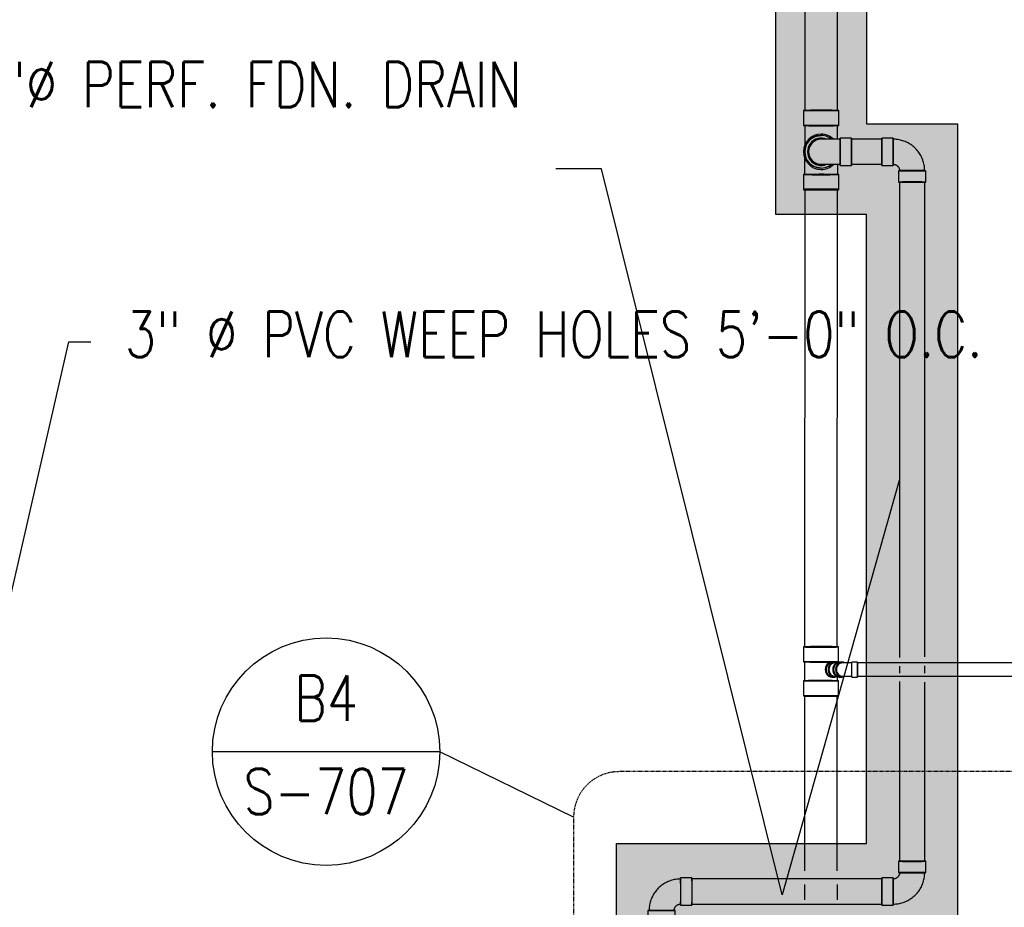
# Model space of a CAD drawing. Header units: inches. Extents: x -11997 to 19746, y -923 to 3129.
# Tile 4 of 25: x -835 to -576, y -599 to -365. Entities that reach past the tile are written whole.
import ezdxf
from ezdxf import colors
from ezdxf.entities.mleader import LeaderData, LeaderLine
from ezdxf.enums import TextEntityAlignment as Align
from ezdxf.math import Vec2, Vec3

# ---------------------------------------------------------------- set-up
doc = ezdxf.new("R2010")
doc.units = ezdxf.units.IN
doc.header["$MEASUREMENT"] = 0
doc.linetypes.add('Dash', pattern=[0.25, 0.125, -0.125])
doc.layers.add('A-WALL-PATT', color=9, linetype='Continuous', true_color=0x808080)
doc.layers.add('G-ANNO-REFR', color=2, linetype='Continuous', lineweight=35)
for name, color, linetype in [('P-PIPE', 3, 'Continuous'), ('S-ANNO-NOTE', 2, 'Continuous'), ('S-ANNO-SYMB', 2, 'Continuous'), ('S-ANNO-TEXT', 2, 'Continuous')]:
    doc.layers.add(name, color=color, linetype=linetype)
doc.styles.add('AEC_COMN_TITLE', font='romans.shx', dxfattribs={"width": 0.8, "height": 0.1875})
doc.styles.add('Annotative', font='romans.shx', dxfattribs={"width": 0.8, "height": 0.125})
doc.styles.add('ROMANS', font='romans.shx', dxfattribs={"width": 0.8})
pattern_1 = [(228.0127875, (-816.34173, -1536.20594), (-8, -9), [0.134536, -13.31908805]), (184.9697407, (-816.43173, -1536.305937), (12, 1), [0.230868, -22.85592476]), (132.510447, (-816.66173, -1536.32594), (10, -11), [0.162788, -16.1160326]), (267.273689, (-817.05173, -1536.575937), (1, 20), [0.210238, -20.81355804]), (292.8336542, (-817.06173, -1536.785937), (-5, 12), [0.206155, -20.40937313]), (357.273689, (-816.98173, -1536.975937), (-20, 1), [0.210238, -20.81355804]), (37.6942405, (-816.77173, -1536.985937), (-13, -10), [0.278029, -27.52484855]), (72.2553284, (-816.55173, -1536.815937), (7, 22), [0.262488, -25.9863215]), (121.4295656, (-816.47173, -1536.565937), (-8, 13), [0.21095, -20.8840731]), (175.2363583, (-816.58173, -1536.38594), (11, -1), [0.240832, -11.80076258]), (222.3974378, (-816.82173, -1536.365937), (-12, -11), [0.311448, -30.833375]), (138.814075, (-816.06173, -1536.58594), (-7, 6), [0.106301, -10.5238448]), (171.4692344, (-816.14173, -1536.515937), (13, -2), [0.202237, -20.0215114]), (225, (-816.3417, -1536.48594), (-1e-16, -1), [0.141421, -1.27279256]), (203.1985905, (-816.41173, -1536.36594), (5, 2), [0.076158, -7.5396151]), (291.8014095, (-816.48173, -1536.39594), (-1, 3), [0.107703, -5.2774618]), (30.9637565, (-816.44173, -1536.49594), (3, 2), [0.174929, -5.6560229]), (161.565051, (-816.29173, -1536.40594), (2, -1), [0.126491, -3.03578666]), (16.3895403, (-817.06173, -1536.395937), (10, 3), [0.1772, -17.54284515]), (70.346176, (-816.89173, -1536.34594), (-4, -11), [0.148661, -14.71740775]), (293.1985905, (-816.29173, -1536.20594), (-2, 5), [0.152315, -7.4634581]), (343.6104597, (-816.23173, -1536.345937), (-10, 3), [0.1772, -17.54284515]), (339.443955, (-817.06173, -1537.01594), (-5, 2), [0.17088, -8.37312375]), (294.7751406, (-816.90173, -1537.07594), (-5, 11), [0.143178, -14.17464306]), (66.8014095, (-816.28173, -1537.20594), (2, 5), [0.152315, -7.4634581]), (17.3540246, (-816.22173, -1537.065937), (-13, -4), [0.167631, -16.5954236]), (69.443955, (-816.77173, -1537.20594), (-2, -5), [0.08544, -8.45856375]), (101.309932, (-816.34173, -1537.20594), (-1, 4), [0.05099, -5.0480295]), (165.963757, (-816.35173, -1537.15594), (3, -1), [0.206155, -3.91695063]), (186.009006, (-816.55173, -1537.105937), (10, 1), [0.19105, -18.91392317]), (303.690068, (-816.44173, -1536.58594), (-1, 2), [0.144222, -3.46132928]), (353.1572266, (-816.36173, -1536.705937), (17, -2), [0.251794, -24.92756262]), (60.945396, (-816.11173, -1536.73594), (-4, -7), [0.102956, -10.19267414]), (90, (-816.0617, -1536.6459), (-1, 1), [0.06, -0.94]), (120.256437, (-816.57173, -1537.07594), (4, -7), [0.138924, -13.75352]), (48.0127875, (-816.64173, -1536.95594), (8, 9), [0.269072, -13.18455205]), (0, (-816.4617, -1536.7559), (1, 1), [0.26, -0.74]), (325.3048465, (-816.20173, -1536.75594), (10, -7), [0.158114, -15.6532743]), (254.054604, (-816.07173, -1536.84594), (-1, -4), [0.145602, -7.1345079]), (207.6459754, (-816.11173, -1536.985937), (-19, -10), [0.237065, -23.4694742]), (175.4260787, (-816.32173, -1537.095937), (-13, 1), [0.250799, -24.8290734])]

# ---------------------------------------------------------------- blocks, each defined once
blk = doc.blocks.new('Bend - PVC - Sch 40 - DWV_USACE - Standard-1141580-00_SP_Foundation Drainage Plan-TO FDN_DOC')
at = {"layer": 'P-PIPE'}
for p, q in [((196.42, 1131.78), (196.42, 1127.78)), ((205.73, 1127.78), (205.73, 1131.78))]:
    blk.add_line(p, q, dxfattribs=at)
at = {"layer": 'P-PIPE', "flags": 128}
for points in [[(196.76, 1137.78), (196.77, 1137.95), (196.78, 1138.13), (196.8, 1138.3), (196.82, 1138.47), (196.85, 1138.64), (196.89, 1138.81), (196.93, 1138.97), (196.98, 1139.14), (197.04, 1139.3), (197.11, 1139.46), (197.18, 1139.62), (197.25, 1139.77), (197.34, 1139.92), (197.42, 1140.07), (197.52, 1140.22), (197.62, 1140.36), (197.73, 1140.49), (197.84, 1140.62), (197.95, 1140.75), (198.07, 1140.87), (198.2, 1140.99), (198.33, 1141.1), (198.47, 1141.21), (198.61, 1141.31), (198.75, 1141.41), (198.9, 1141.5), (199.05, 1141.58), (199.2, 1141.66), (199.36, 1141.73), (199.52, 1141.8), (199.68, 1141.86), (199.84, 1141.91), (200.01, 1141.96), (200.18, 1142), (200.35, 1142.03), (200.52, 1142.06), (200.69, 1142.07), (200.86, 1142.09), (201.03, 1142.09), (201.08, 1142.09)], [(201.08, 1133.47), (200.9, 1133.47), (200.73, 1133.48), (200.56, 1133.5), (200.39, 1133.52), (200.22, 1133.55), (200.05, 1133.59), (199.88, 1133.64), (199.72, 1133.69), (199.56, 1133.74), (199.4, 1133.81), (199.24, 1133.88), (199.08, 1133.95), (198.93, 1134.04), (198.79, 1134.13), (198.64, 1134.22), (198.5, 1134.32), (198.36, 1134.43), (198.23, 1134.54), (198.11, 1134.65), (197.98, 1134.78), (197.87, 1134.9), (197.75, 1135.03), (197.65, 1135.17), (197.54, 1135.31), (197.45, 1135.45), (197.36, 1135.6), (197.27, 1135.75), (197.2, 1135.9), (197.12, 1136.06), (197.06, 1136.22), (197, 1136.38), (196.95, 1136.54), (196.9, 1136.71), (196.86, 1136.88), (196.83, 1137.05), (196.8, 1137.22), (196.78, 1137.39), (196.77, 1137.56), (196.77, 1137.73), (196.76, 1137.78)], [(196.76, 1131.78), (196.76, 1132.02), (196.76, 1132.27), (196.76, 1132.51), (196.76, 1132.75), (196.76, 1132.98), (196.76, 1133.22), (196.76, 1133.45), (196.76, 1133.68), (196.76, 1133.91), (196.76, 1134.14), (196.76, 1134.36), (196.76, 1134.57), (196.76, 1134.78), (196.76, 1134.99), (196.76, 1135.19), (196.76, 1135.39), (196.76, 1135.58), (196.76, 1135.76), (196.76, 1136.03)], [(205.39, 1134.47), (205.39, 1133.45), (205.39, 1133.22), (205.39, 1132.98), (205.39, 1132.75), (205.39, 1132.51), (205.39, 1132.27), (205.39, 1132.02), (205.39, 1131.78), (205.39, 1131.78)]]:
    blk.add_lwpolyline(points, dxfattribs=at)
at = {"layer": 'P-PIPE'}
for radius, start, end in [(4.66, 89.98, 269.98), (4.66, 89.98, 269.98), (4.31, 50.185, 309.815), (4.66, 45.359, 89.98), (4.66, 67.6903, 89.98), (4.66, 269.98, 314.641), (4.66, 269.98, 292.1312)]:
    blk.add_arc((201.08, 1137.78), radius, start, end, dxfattribs=at)
for centre, major_axis, start_param, end_param in [((201.08, 1131.78), (-4.66, 0), 4.712389, 7.853982), ((201.08, 1131.78), (-4.31, 0), 4.712389, 7.853982), ((201.08, 1131.78), (-4.66, 0), 1.570796, 4.712389), ((201.08, 1131.78), (-4.31, 0), 1.570796, 4.712389), ((201.07, 1127.78), (-4.66, 0), 4.712389, 7.853982), ((201.07, 1127.78), (-4.66, 0), 1.570796, 4.712389)]:
    blk.add_ellipse(centre, major_axis=major_axis, ratio=0.010271, start_param=start_param, end_param=end_param, dxfattribs=at)
blk = doc.blocks.new('Bend - PVC - Sch 40 - DWV_USACE - Standard-1140917-00_SP_Foundation Drainage Plan-TO FDN_DOC')
at = {"layer": 'P-PIPE'}
for p, q in [((158.99, 946.17), (155.99, 946.17)), ((155.99, 938.96), (158.99, 938.96)), ((147.39, 937.56), (147.39, 934.56)), ((154.6, 934.56), (154.6, 937.56))]:
    blk.add_line(p, q, dxfattribs=at)
at = {"layer": 'P-PIPE', "flags": 128}
for points in [[(155.99, 945.88), (155.66, 945.87), (155.33, 945.85), (155, 945.82), (154.67, 945.77), (154.34, 945.71), (154.02, 945.64), (153.69, 945.55), (153.38, 945.45), (153.06, 945.34), (152.75, 945.22), (152.45, 945.08), (152.15, 944.94), (151.86, 944.78), (151.58, 944.61), (151.3, 944.42), (151.03, 944.23), (150.76, 944.03), (150.51, 943.81)], [(150.11, 943.44), (149.88, 943.2), (149.66, 942.95), (149.45, 942.69), (149.25, 942.43), (149.06, 942.16), (148.88, 941.87), (148.72, 941.59), (148.56, 941.29), (148.42, 940.99), (148.29, 940.69), (148.17, 940.38), (148.06, 940.06), (147.97, 939.74), (147.89, 939.42), (147.82, 939.09), (147.77, 938.77), (147.73, 938.44), (147.7, 938.11), (147.68, 937.77), (147.68, 937.56)], [(150.49, 943.79), (150.26, 943.59), (150.11, 943.44)], [(154.3, 937.56), (154.31, 937.63), (154.31, 937.7), (154.32, 937.77), (154.33, 937.83), (154.34, 937.9), (154.35, 937.96), (154.37, 938.03), (154.39, 938.09), (154.41, 938.16), (154.44, 938.22), (154.46, 938.28), (154.49, 938.34), (154.53, 938.4), (154.56, 938.46), (154.6, 938.52), (154.64, 938.57), (154.68, 938.62), (154.72, 938.68), (154.77, 938.73), (154.8, 938.76)], [(154.8, 938.76), (154.85, 938.8), (154.9, 938.85), (154.95, 938.89), (155, 938.93), (155.06, 938.97), (155.12, 939.01), (155.17, 939.04), (155.22, 939.06)], [(155.23, 939.07), (155.3, 939.1), (155.36, 939.13), (155.42, 939.15), (155.48, 939.17), (155.55, 939.19), (155.61, 939.21), (155.68, 939.22), (155.75, 939.23), (155.81, 939.24), (155.88, 939.25), (155.95, 939.25), (155.99, 939.25)]]:
    blk.add_lwpolyline(points, dxfattribs=at)
at = {"layer": 'P-PIPE'}
for centre, major_axis, start_param, end_param in [((155.99, 942.56), (0, 3.6), 0.010416, 3.152008), ((155.99, 942.56), (0, 3.31), 0.010416, 3.152008), ((155.99, 942.56), (0, 3.6), 3.152008, 6.293601), ((155.99, 942.56), (0, 3.31), 3.152008, 6.293601), ((158.99, 942.56), (0, 3.6), 0.010416, 3.152008), ((158.99, 942.56), (0, 3.6), 3.152008, 6.293601), ((150.99, 937.56), (3.6, 0), 3.131177, 6.27277), ((150.99, 937.56), (3.6, 0), 6.27277, 9.414362), ((150.99, 937.56), (3.31, 0), 3.131177, 6.27277), ((150.99, 937.56), (3.31, 0), 6.27277, 9.414362), ((150.99, 934.56), (3.6, 0), 3.131177, 6.27277), ((150.99, 934.56), (3.6, 0), 6.27277, 9.414362)]:
    blk.add_ellipse(centre, major_axis=major_axis, ratio=0.010416, start_param=start_param, end_param=end_param, dxfattribs=at)
blk = doc.blocks.new('Bend - PVC - Sch 40 - DWV_USACE - Standard-V13-00_SP_Foundation Drainage Plan-TO FDN_DOC')
at = {"layer": 'P-PIPE'}
for p, q in [((220.47, 950.56), (220.47, 947.56)), ((227.68, 947.56), (227.68, 950.56)), ((219.08, 946.17), (216.08, 946.17)), ((216.08, 938.96), (219.08, 938.96))]:
    blk.add_line(p, q, dxfattribs=at)
at = {"layer": 'P-PIPE', "flags": 128}
for points in [[(220.27, 946.37), (220.22, 946.32), (220.17, 946.28), (220.12, 946.24), (220.07, 946.19), (220.01, 946.16), (219.95, 946.12), (219.89, 946.09), (219.83, 946.05), (219.77, 946.03), (219.71, 946), (219.65, 945.97), (219.58, 945.95), (219.52, 945.93), (219.45, 945.92), (219.39, 945.9), (219.32, 945.89), (219.26, 945.88), (219.19, 945.88), (219.12, 945.88), (219.08, 945.88)], [(220.76, 947.49), (220.76, 947.43), (220.75, 947.36), (220.74, 947.29), (220.73, 947.23), (220.72, 947.16), (220.7, 947.1), (220.68, 947.03), (220.66, 946.97), (220.63, 946.91), (220.6, 946.84), (220.57, 946.78), (220.54, 946.72), (220.51, 946.67), (220.47, 946.61), (220.43, 946.55), (220.39, 946.5), (220.35, 946.45), (220.3, 946.4), (220.27, 946.37)], [(224.96, 941.68), (225.19, 941.92), (225.41, 942.17), (225.62, 942.43), (225.82, 942.7), (226.01, 942.97), (226.18, 943.25), (226.35, 943.54), (226.51, 943.83), (226.65, 944.13), (226.78, 944.44), (226.9, 944.75), (227.01, 945.06), (227.1, 945.38), (227.18, 945.71), (227.25, 946.03), (227.3, 946.36), (227.34, 946.69), (227.37, 947.02), (227.39, 947.35), (227.39, 947.56)], [(219.08, 939.25), (219.41, 939.26), (219.74, 939.28), (220.07, 939.31), (220.4, 939.36), (220.73, 939.42), (221.05, 939.49), (221.37, 939.57), (221.69, 939.67), (222.01, 939.78), (222.31, 939.91), (222.62, 940.04), (222.92, 940.19), (223.21, 940.35), (223.49, 940.52), (223.77, 940.7), (224.04, 940.9), (224.3, 941.1), (224.56, 941.31), (224.8, 941.54), (224.96, 941.68)]]:
    blk.add_lwpolyline(points, dxfattribs=at)
at = {"layer": 'P-PIPE'}
for centre, major_axis, start_param, end_param in [((224.08, 950.56), (3.6, 0), 3.131177, 6.27277), ((224.08, 950.56), (3.6, 0), 6.27277, 9.414362), ((216.08, 942.56), (0, 3.6), 0.010416, 3.152008), ((216.08, 942.56), (0, 3.6), 3.152008, 6.293601), ((219.08, 942.56), (0, 3.6), 0.010416, 3.152008), ((219.08, 942.56), (0, 3.31), 0.010416, 3.152008), ((219.08, 942.56), (0, 3.6), 3.152008, 6.293601), ((219.08, 942.56), (0, 3.31), 3.152008, 6.293601), ((224.08, 947.56), (3.6, 0), 3.131177, 6.27277), ((224.08, 947.56), (3.6, 0), 6.27277, 9.414362), ((224.08, 947.56), (3.31, 0), 3.131177, 6.27277), ((224.08, 947.56), (3.31, 0), 6.27277, 9.414362)]:
    blk.add_ellipse(centre, major_axis=major_axis, ratio=0.010416, start_param=start_param, end_param=end_param, dxfattribs=at)
blk = doc.blocks.new('Bend - PVC - Sch 40 - DWV_USACE - Standard-1148482-00_SP_Foundation Drainage Plan-TO FDN_DOC')
at = {"layer": 'P-PIPE'}
for p, q in [((219.08, 1141.38), (216.08, 1141.38)), ((216.08, 1134.17), (219.08, 1134.17)), ((220.47, 1132.78), (220.47, 1129.78)), ((227.68, 1129.78), (227.68, 1132.78))]:
    blk.add_line(p, q, dxfattribs=at)
at = {"layer": 'P-PIPE', "flags": 128}
for points in [[(227.35, 1133.62), (227.31, 1133.95), (227.25, 1134.28), (227.19, 1134.61), (227.11, 1134.93), (227.01, 1135.25), (226.91, 1135.56), (226.79, 1135.87), (226.66, 1136.18), (226.52, 1136.48), (226.37, 1136.78), (226.2, 1137.06), (226.02, 1137.35), (225.84, 1137.62), (225.64, 1137.89), (225.43, 1138.14), (225.21, 1138.39), (224.98, 1138.63), (224.74, 1138.87), (224.49, 1139.09), (224.23, 1139.3), (223.97, 1139.5), (223.7, 1139.69), (223.42, 1139.87), (223.13, 1140.04), (222.84, 1140.19), (222.54, 1140.34), (222.23, 1140.47), (221.92, 1140.59), (221.61, 1140.7), (221.29, 1140.79), (220.97, 1140.87), (220.64, 1140.94), (220.31, 1141), (219.98, 1141.04), (219.65, 1141.07), (219.32, 1141.09), (219.08, 1141.09)], [(219.08, 1134.47), (219.14, 1134.47), (219.21, 1134.46), (219.28, 1134.45), (219.35, 1134.45), (219.41, 1134.43), (219.48, 1134.42), (219.54, 1134.4), (219.61, 1134.38), (219.67, 1134.36), (219.73, 1134.33), (219.8, 1134.31), (219.86, 1134.28), (219.92, 1134.24), (219.97, 1134.21), (220.03, 1134.17), (220.09, 1134.13), (220.14, 1134.09), (220.19, 1134.05), (220.24, 1134), (220.29, 1133.95), (220.33, 1133.91), (220.38, 1133.85), (220.42, 1133.8), (220.46, 1133.75), (220.5, 1133.69), (220.53, 1133.63), (220.57, 1133.57), (220.6, 1133.51), (220.62, 1133.45), (220.65, 1133.39), (220.67, 1133.33), (220.69, 1133.26), (220.71, 1133.2), (220.73, 1133.13), (220.74, 1133.07), (220.75, 1133), (220.76, 1132.95)], [(220.76, 1132.95), (220.76, 1132.88), (220.76, 1132.82), (220.76, 1132.78)], [(227.39, 1132.78), (227.38, 1133.11), (227.36, 1133.44), (227.35, 1133.62)]]:
    blk.add_lwpolyline(points, dxfattribs=at)
at = {"layer": 'P-PIPE'}
for centre, major_axis, ratio, start_param, end_param in [((216.08, 1137.78), (0, 3.6), 0.001061, 0, 3.131176), ((216.08, 1137.78), (0, 3.6), 0.001061, 3.141593, 6.272769), ((219.08, 1137.78), (0, 3.6), 0.001061, 0, 3.131176), ((219.08, 1137.78), (0, 3.31), 0.001061, 6.272769, 9.414362), ((219.08, 1137.78), (0, 3.6), 0.001061, 3.141593, 6.272769), ((219.08, 1137.78), (0, 3.31), 0.001061, 3.131176, 6.272769), ((224.08, 1132.78), (3.6, 0), 0.010416, 0.001061, 3.141593), ((224.08, 1132.78), (3.6, 0), 0.010416, 3.142653, 6.283185), ((224.08, 1132.78), (3.31, 0), 0.010416, 0.001061, 3.141593), ((224.08, 1132.78), (3.31, 0), 0.010416, 3.142653, 6.283185), ((224.08, 1129.78), (-3.6, 0), 0.010416, 3.142653, 6.283185), ((224.08, 1129.78), (-3.6, 0), 0.010416, 0.001061, 3.141593)]:
    blk.add_ellipse(centre, major_axis=major_axis, ratio=ratio, start_param=start_param, end_param=end_param, dxfattribs=at)
blk = doc.blocks.new('Bend - PVC - Sch 40 - DWV_USACE - Standard-1148485-00_SP_Foundation Drainage Plan-TO FDN_DOC')
at = {"layer": 'P-PIPE'}
for p, q in [((209.08, 1141.38), (206.08, 1141.38)), ((206.08, 1134.17), (209.08, 1134.17))]:
    blk.add_line(p, q, dxfattribs=at)
at = {"layer": 'P-PIPE', "flags": 128}
for points in [[(206.08, 1141.09), (205.88, 1141.09), (205.68, 1141.09), (205.48, 1141.09), (205.28, 1141.09), (205.08, 1141.09), (204.89, 1141.09), (204.69, 1141.09), (204.5, 1141.09), (204.31, 1141.09), (204.13, 1141.09), (203.95, 1141.09), (203.77, 1141.09), (203.59, 1141.09), (203.42, 1141.09), (203.25, 1141.09), (203.09, 1141.09), (202.93, 1141.09), (202.78, 1141.09), (202.63, 1141.09), (202.49, 1141.09), (202.35, 1141.09), (202.22, 1141.09), (202.1, 1141.09), (201.98, 1141.09), (201.87, 1141.09), (201.76, 1141.09), (201.67, 1141.09), (201.58, 1141.09), (201.49, 1141.09), (201.42, 1141.09), (201.35, 1141.09), (201.29, 1141.09), (201.23, 1141.09), (201.19, 1141.09), (201.15, 1141.09), (201.12, 1141.09), (201.1, 1141.09), (201.08, 1141.09), (201.08, 1141.09), (201.08, 1141.09)], [(201.08, 1134.47), (201.08, 1134.47), (201.09, 1134.47), (201.11, 1134.47), (201.14, 1134.47), (201.18, 1134.47), (201.22, 1134.47), (201.27, 1134.47), (201.33, 1134.47), (201.4, 1134.47), (201.47, 1134.47), (201.55, 1134.47), (201.64, 1134.47), (201.74, 1134.47), (201.84, 1134.47), (201.95, 1134.47), (202.07, 1134.47), (202.19, 1134.47), (202.32, 1134.47), (202.45, 1134.47), (202.6, 1134.47), (202.74, 1134.47), (202.89, 1134.47), (203.05, 1134.47), (203.21, 1134.47), (203.38, 1134.47), (203.55, 1134.47), (203.72, 1134.47), (203.9, 1134.47), (204.08, 1134.47), (204.27, 1134.47), (204.46, 1134.47), (204.65, 1134.47), (204.84, 1134.47), (205.04, 1134.47), (205.23, 1134.47), (205.43, 1134.47), (205.63, 1134.47), (205.83, 1134.47), (206.03, 1134.47), (206.08, 1134.47)]]:
    blk.add_lwpolyline(points, dxfattribs=at)
at = {"layer": 'P-PIPE'}
for radius, start, end in [(3.6, 90, 270), (3.6, 66.7789, 293.2211), (3.31, 90, 270)]:
    blk.add_arc((201.08, 1137.78), radius, start, end, dxfattribs=at)
for centre, major_axis, start_param, end_param in [((206.08, 1137.78), (0, 3.6), 4.712389, 7.853982), ((206.08, 1137.78), (0, 3.31), 4.712389, 7.853982), ((209.08, 1137.78), (0, 3.6), 4.712389, 7.853982), ((206.08, 1137.78), (0, 3.6), 1.570796, 4.712389), ((206.08, 1137.78), (0, 3.31), 1.570796, 4.712389), ((209.08, 1137.78), (0, 3.6), 1.570796, 4.712389)]:
    blk.add_ellipse(centre, major_axis=major_axis, ratio=0.001061, start_param=start_param, end_param=end_param, dxfattribs=at)
blk = doc.blocks.new('Bend - PVC - Sch 40 - DWV_USACE - Standard-1110594-00_SP_Foundation Drainage Plan-TO FDN_DOC')
at = {"layer": 'P-PIPE'}
for p, q in [((206.67, 1387.02), (205.92, 1387.02)), ((210.71, 1387.02), (209.21, 1387.02)), ((209.21, 1383.06), (209.21, 1387.02)), ((209.21, 1385.04), (209.21, 1385.04)), ((209.21, 1385.04), (209.21, 1385.04)), ((209.21, 1385.04), (209.21, 1385.04)), ((209.21, 1385.04), (209.21, 1385.04)), ((210.71, 1383.06), (210.71, 1387.02)), ((210.71, 1385.04), (210.71, 1385.04)), ((210.71, 1385.04), (210.71, 1385.04)), ((205.92, 1383.06), (206.67, 1383.06)), ((209.21, 1383.06), (210.71, 1383.06))]:
    blk.add_line(p, q, dxfattribs=at)
at = {"layer": 'P-PIPE', "flags": 128}
for points in [[(209.21, 1386.79), (209.09, 1386.79), (208.97, 1386.79), (208.86, 1386.79), (208.74, 1386.79), (208.63, 1386.79), (208.51, 1386.79), (208.4, 1386.79), (208.29, 1386.79), (208.18, 1386.79), (208.07, 1386.79), (207.96, 1386.79), (207.86, 1386.79), (207.75, 1386.79), (207.65, 1386.79), (207.56, 1386.79), (207.46, 1386.79), (207.37, 1386.79), (207.28, 1386.79), (207.19, 1386.79), (207.11, 1386.79), (207.03, 1386.79), (206.95, 1386.79), (206.88, 1386.79), (206.81, 1386.79), (206.75, 1386.79), (206.68, 1386.79), (206.67, 1386.79)], [(206.67, 1383.29), (206.73, 1383.29), (206.8, 1383.29), (206.87, 1383.29), (206.94, 1383.29), (207.02, 1383.29), (207.09, 1383.29), (207.18, 1383.29), (207.26, 1383.29), (207.35, 1383.29), (207.44, 1383.29), (207.54, 1383.29), (207.64, 1383.29), (207.74, 1383.29), (207.84, 1383.29), (207.94, 1383.29), (208.05, 1383.29), (208.16, 1383.29), (208.27, 1383.29), (208.38, 1383.29), (208.49, 1383.29), (208.6, 1383.29), (208.72, 1383.29), (208.84, 1383.29), (208.95, 1383.29), (209.07, 1383.29), (209.19, 1383.29), (209.21, 1383.29)]]:
    blk.add_lwpolyline(points, dxfattribs=at)
at = {"layer": 'P-PIPE'}
for centre, major_axis, start_param, end_param in [((205.92, 1385.04), (0, 1.98), 6.062597, 7.853982), ((205.92, 1385.04), (0, 1.98), 1.570796, 3.141593), ((206.67, 1385.04), (0, 1.98), 5.813092, 7.853982), ((206.67, 1385.04), (0, 1.98), 1.570796, 3.627428), ((206.67, 1385.04), (0, 1.75), 6.283185, 7.853982), ((206.67, 1385.04), (0, 1.75), 1.570796, 3.141593)]:
    blk.add_ellipse(centre, major_axis=major_axis, ratio=0.866025, start_param=start_param, end_param=end_param, dxfattribs=at)
blk = doc.blocks.new('Mechanical_Box_H_rvt-1-00_SP_Foundation Drainage Plan-TO FDN_DOC')
at = {"layer": 'P-PIPE'}
for p, q in [((188.76, 1186.23), (188.76, 1148.68)), ((197.39, 1148.68), (197.39, 1186.23)), ((188.44, 1148.68), (188.44, 1144.7)), ((197.71, 1144.7), (197.71, 1148.68)), ((209.08, 1141.09), (201.08, 1141.09)), ((201.08, 1134.47), (209.08, 1134.47)), ((188.76, 1127.88), (188.72, 1007.11)), ((197.34, 1007.11), (197.39, 1127.88)), ((213.76, 1129.78), (213.76, 1004.34)), ((220.39, 1004.5), (220.39, 1129.78)), ((188.4, 1007.15), (188.4, 1003.17)), ((197.66, 1003.17), (197.67, 1007.15)), ((188.69, 1003.17), (188.69, 998.18)), ((196.67, 1003.13), (195.89, 1003.14)), ((197.08, 1002.9), (196.65, 1002.9)), ((237.08, 1002.9), (202.66, 1002.9)), ((202.66, 1001.15), (202.66, 1002.9)), ((202.66, 1002.9), (202.66, 1001.15)), ((266.43, 1002.9), (237.08, 1002.9)), ((202.66, 999.4), (202.66, 1001.15)), ((202.66, 1001.15), (202.66, 999.4)), ((213.76, 1002.08), (213.76, 1000.18)), ((220.39, 1000.15), (220.39, 1002.13)), ((188.39, 998.18), (188.39, 994.2)), ((195.89, 999.18), (196.61, 999.17)), ((196.64, 999.4), (197.08, 999.4)), ((197.37, 998.19), (197.37, 999.26)), ((197.66, 994.2), (197.66, 998.17)), ((202.66, 999.4), (237.08, 999.4)), ((213.76, 997.99), (213.76, 950.56)), ((220.39, 950.56), (220.39, 997.86)), ((237.08, 999.4), (266.43, 999.4)), ((188.72, 994.16), (188.72, 948.02)), ((197.34, 948.02), (197.34, 994.16)), ((209.06, 945.88), (159.01, 945.88)), ((188.72, 944.43), (188.72, 940.36)), ((197.34, 944.43), (197.34, 940.36)), ((159.01, 939.25), (209.06, 939.25))]:
    blk.add_line(p, q, dxfattribs=at)
at = {"layer": 'P-PIPE', "flags": 128}
for points in [[(188.74, 1144.7), (188.74, 1144.42), (188.74, 1144.14), (188.74, 1143.86), (188.74, 1143.59), (188.74, 1143.31), (188.74, 1143.04), (188.74, 1142.77), (188.74, 1142.5), (188.74, 1142.24), (188.74, 1141.98), (188.74, 1141.73), (188.74, 1141.48), (188.74, 1141.24), (188.74, 1141), (188.74, 1140.76), (188.74, 1140.54), (188.74, 1140.32), (188.74, 1140.11), (188.74, 1139.9), (188.74, 1139.46)], [(197.42, 1141.09), (197.42, 1141.48), (197.42, 1141.73), (197.42, 1141.98), (197.42, 1142.24), (197.42, 1142.5), (197.42, 1142.77), (197.42, 1143.04), (197.42, 1143.31), (197.42, 1143.58), (197.42, 1143.86), (197.42, 1144.14), (197.42, 1144.42), (197.42, 1144.7), (197.42, 1144.7)]]:
    blk.add_lwpolyline(points, dxfattribs=at)
at = {"layer": 'P-PIPE'}
blk.add_arc((193.08, 1137.78), 3.6, 90, 270, dxfattribs=at)
blk.add_arc((193.08, 1137.78), 3.6, 90, 270, dxfattribs=at)
for centre, major_axis, ratio, start_param, end_param in [((193.08, 1148.68), (4.63, 0), 0.010399, 1.570796, 4.712389), ((193.08, 1148.68), (-4.31, 0), 0.010399, 4.712389, 6.283185), ((193.08, 1148.68), (4.31, 0), 0.010399, 3.141593, 4.712389), ((193.08, 1148.68), (-4.63, 0), 0.010399, 1.570796, 4.712389), ((193.08, 1148.68), (-4.31, 0), 0.010399, 3.141593, 4.712389), ((193.08, 1148.68), (4.31, 0), 0.010399, 4.712389, 6.283185), ((193.08, 1144.7), (-4.63, 0), 0.010399, 4.712389, 7.853982), ((193.08, 1144.7), (4.34, 0), 0.010399, 1.570796, 4.712389), ((193.08, 1144.7), (4.63, 0), 0.010399, 4.712389, 7.853982), ((193.08, 1144.7), (4.34, 0), 0.010399, 4.712389, 7.853982), ((201.08, 1137.78), (0, 3.31), 0.001061, 0, 1.570796), ((201.08, 1137.78), (0, 3.31), 0.001061, 4.712389, 6.283185), ((209.08, 1137.78), (0, 3.31), 0.001061, 0, 1.570796), ((209.08, 1137.78), (0, 3.31), 0.001061, 4.712389, 6.283185), ((201.08, 1137.78), (0, 3.31), 0.001061, 1.570796, 3.141593), ((201.08, 1137.78), (0, 3.31), 0.001061, 3.141593, 4.712389), ((209.08, 1137.78), (0, 3.31), 0.001061, 1.570796, 3.141593), ((209.08, 1137.78), (0, 3.31), 0.001061, 3.141593, 4.712389), ((193.07, 1127.88), (-4.31, 0), 0.010271, 4.712389, 6.283185), ((193.07, 1127.88), (-4.31, 0), 0.010271, 0, 1.570796), ((193.07, 1127.88), (-4.31, 0), 0.010271, 3.141593, 4.712389), ((193.07, 1127.88), (-4.31, 0), 0.010271, 1.570796, 3.141593), ((217.08, 1129.78), (3.31, 0), 0.010416, 1.570796, 3.141593), ((217.08, 1129.78), (3.31, 0), 0.010416, 3.141593, 4.712389), ((217.08, 1129.78), (3.31, 0), 0.010416, 0, 1.570796), ((217.08, 1129.78), (3.31, 0), 0.010416, 4.712389, 6.283185), ((193.03, 1007.15), (-4.63, 0), 0.010234, 5.497816, 6.283185), ((193.03, 1007.15), (-4.63, 0), 0.010234, 0.000028, 2.356223), ((193.03, 1007.11), (-4.31, 0), 0.010271, 4.712389, 6.283185), ((193.03, 1007.11), (-4.31, 0), 0.010271, 0, 1.570796), ((193.03, 1007.15), (-4.63, 0), 0.010234, 3.141621, 5.497816), ((193.03, 1007.11), (-4.31, 0), 0.010271, 3.141593, 4.712389), ((193.03, 1007.11), (-4.31, 0), 0.010271, 1.570796, 3.141593), ((193.03, 1007.15), (-4.63, 0), 0.010234, 2.356223, 3.141593), ((193.03, 1003.17), (-4.63, 0), 0.010234, 5.497816, 6.283185), ((193.03, 1003.17), (-4.63, 0), 0.010234, 0.000028, 2.356223), ((193.03, 1003.17), (-4.34, 0), 0.010234, 5.497816, 6.283185), ((193.03, 1003.17), (-4.34, 0), 0.010234, 0.000028, 2.356223), ((193.03, 1003.17), (-4.63, 0), 0.010234, 3.141621, 5.497816), ((193.03, 1003.17), (-4.34, 0), 0.010234, 3.141621, 5.497816), ((195.89, 1001.16), (0.04, 1.98), 0.865978, 0.02083, 3.162423), ((195.89, 1001.16), (0.03, 1.75), 0.865978, 0.034183, 3.107409), ((196.64, 1001.15), (0.04, 1.98), 0.865978, -0.350594, 3.52864), ((196.64, 1001.15), (0, 1.75), 0.866025, 0, 1.570796), ((193.03, 1003.17), (-4.34, 0), 0.010234, 2.356223, 3.141593), ((193.03, 1003.17), (-4.63, 0), 0.010234, 2.356223, 3.141593), ((197.88, 1001.15), (0, 1.75), 0.866025, 0, 1.570796), ((196.64, 1001.15), (0, 1.75), 0.866025, 1.570796, 3.141593), ((197.88, 1001.15), (0, 1.75), 0.866025, 1.570796, 3.107294), ((193.03, 998.18), (-4.63, 0), 0.010234, 5.497816, 6.283185), ((193.03, 998.18), (-4.63, 0), 0.010234, 0.000028, 2.356223), ((193.03, 998.18), (-4.34, 0), 0.010234, 5.497816, 6.283185), ((193.03, 998.18), (-4.34, 0), 0.010234, 0.000028, 2.356223), ((193.03, 998.18), (-4.63, 0), 0.010234, 3.141621, 5.497816), ((193.03, 998.18), (-4.34, 0), 0.010234, 3.141621, 5.497816), ((193.03, 998.18), (-4.34, 0), 0.010234, 2.356223, 3.141593), ((193.03, 998.18), (-4.63, 0), 0.010234, 2.356223, 3.141593), ((193.03, 994.2), (-4.63, 0), 0.010234, 5.497816, 6.283185), ((193.03, 994.2), (-4.63, 0), 0.010234, 0.000028, 2.356223), ((193.03, 994.16), (4.31, 0), 0.010416, 1.570796, 3.141593), ((193.03, 994.16), (4.31, 0), 0.010416, 3.141593, 4.712389), ((193.03, 994.2), (-4.63, 0), 0.010234, 3.141621, 5.497816), ((193.03, 994.16), (4.31, 0), 0.010416, 0, 1.570796), ((193.03, 994.16), (4.31, 0), 0.010416, 4.712389, 6.283185), ((193.03, 994.2), (-4.63, 0), 0.010234, 2.356223, 3.141593), ((217.08, 950.56), (3.31, 0), 0.010416, 1.570796, 3.141593), ((217.08, 950.56), (3.31, 0), 0.010416, 3.141593, 4.712389), ((217.08, 950.56), (3.31, 0), 0.010416, 0, 1.570796), ((217.08, 950.56), (3.31, 0), 0.010416, 4.712389, 6.283185), ((158.99, 942.56), (0, 3.31), 0.010416, 0, 1.570796), ((158.99, 942.56), (0, 3.31), 0.010416, 4.712389, 6.283185), ((209.08, 942.56), (0, 3.31), 0.010416, 0, 1.570796), ((209.08, 942.56), (0, 3.31), 0.010416, 4.712389, 6.283185), ((158.99, 942.56), (0, 3.31), 0.010416, 1.570796, 3.141593), ((158.99, 942.56), (0, 3.31), 0.010416, 3.141593, 4.712389), ((209.08, 942.56), (0, 3.31), 0.010416, 1.570796, 3.141593), ((209.08, 942.56), (0, 3.31), 0.010416, 3.141593, 4.712389)]:
    blk.add_ellipse(centre, major_axis=major_axis, ratio=ratio, start_param=start_param, end_param=end_param, dxfattribs=at)
at = {"layer": 'P-PIPE', "color": 3, "lineweight": 9}
for name, p in [('Bend - PVC - Sch 40 - DWV_USACE - Standard-1141580-00_SP_Foundation Drainage Plan-TO FDN_DOC', (-8, 0)), ('Bend - PVC - Sch 40 - DWV_USACE - Standard-1148485-00_SP_Foundation Drainage Plan-TO FDN_DOC', (-8, 0)), ('Bend - PVC - Sch 40 - DWV_USACE - Standard-1148482-00_SP_Foundation Drainage Plan-TO FDN_DOC', (-7, 0)), ('Bend - PVC - Sch 40 - DWV_USACE - Standard-1110594-00_SP_Foundation Drainage Plan-TO FDN_DOC', (-8.05, -383.89)), ('Bend - PVC - Sch 40 - DWV_USACE - Standard-V13-00_SP_Foundation Drainage Plan-TO FDN_DOC', (-7, 0)), ('Bend - PVC - Sch 40 - DWV_USACE - Standard-1140917-00_SP_Foundation Drainage Plan-TO FDN_DOC', (0, 0))]:
    blk.add_blockref(name, p, dxfattribs=at)
blk = doc.blocks.new('Detail Callout AEC')
at = {"color": 0, "linetype": 'ByBlock', "lineweight": -3, "transparency": 16777216}
blk.add_line((0.25, 0), (-0.25, 0), dxfattribs=at)
blk.add_line((0.25, 0), (-0.25, 0), dxfattribs=at)
blk.add_circle((0, 0), 0.25, dxfattribs=at)
blk.add_circle((0, 0), 0.25, dxfattribs=at)
at = {"color": 0, "linetype": 'ByBlock', "lineweight": -3, "transparency": 16777216, "style": 'AEC_COMN_TITLE'}
for tag, p in [('VIEWNUMBER', (0, 0.0508)), ('VIEWNUMBER', (0, 0.0508)), ('SHEETNUMBER', (0, -0.1263)), ('SHEETNUMBER', (0, -0.1263))]:
    blk.add_attdef(tag, text='', height=0.0938, dxfattribs=at).set_placement(p, align=Align.CENTER)

msp = doc.modelspace()

# ---------------------------------------------------------------- hatches: boundary and pattern name
at = {"layer": 'A-WALL-PATT', "lineweight": -3}
h = msp.add_hatch(dxfattribs=at)
h.set_pattern_fill('GRAVEL', color=8)
h.set_pattern_definition(pattern_1)
h.paths.add_polyline_path([(956.3516, -686), (654.0157, -686), (654.0157, -606), (588.0157, -606), (588.0157, -392.0482), (612.0157, -392.0482), (612.0157, 0), (-611.9843, 0), (-611.9843, -392.0482), (-587.9843, -392.0482), (-587.9843, -606), (-653.9843, -606), (-653.9843, -686), (-956.3516, -686), (-956.3516, -662), (-677.9843, -662), (-677.9843, -582), (-611.9843, -582), (-611.9843, -416), (-635.9843, -416), (-635.9843, 23.9518), (636.0157, 23.9518), (636.0157, -416.0482), (612.0157, -416.0482), (612.0157, -582), (678.0157, -582), (678.0157, -662), (956.3516, -662)])
at = {"layer": 'A-WALL-PATT', "lineweight": -3, "transparency": 33554559}
h = msp.add_hatch(dxfattribs=at)
h.set_pattern_fill('GRAVEL', color=8, style=0)
h.set_pattern_definition(pattern_1)
h.paths.add_polyline_path([(956.3516, -686), (654.0157, -686), (654.0157, -606), (588.0157, -606), (588.0157, -392.0482), (612.0157, -392.0482), (612.0157, 0), (-611.9843, 0), (-611.9843, -392.0482), (-587.9843, -392.0482), (-587.9843, -606), (-653.9843, -606), (-653.9843, -686), (-956.3516, -686), (-956.3516, -662), (-677.9843, -662), (-677.9843, -582), (-611.9843, -582), (-611.9843, -416), (-635.9843, -416), (-635.9843, 23.9518), (636.0157, 23.9518), (636.0157, -416.0482), (612.0157, -416.0482), (612.0157, -582), (678.0157, -582), (678.0157, -662), (956.3516, -662)])
h = msp.add_hatch(dxfattribs=at)
h.set_pattern_fill('AR-SAND', color=8, scale=4)
h.set_pattern_definition([(37.5, (-817.062, -1537.206), (-0.251973, 7.707295), [0, -6.08, 0, -6.8, 0, -6.5]), (7.5, (-817.062, -1537.206), (7.079107, 11.288584), [0, -3.28, 0, -5.48, 0, -2.1]), (327.5, (-821.982, -1537.206), (12.456567, 0.022636), [0, -2, 0, -7.2, 0, -9.4]), (317.5, (-821.982, -1537.206), (12.024506, 3.5107), [0, -1, 0, -4.72, 0, -5.4])])
h.paths.add_polyline_path([(956.3516, -686), (654.0157, -686), (654.0157, -606), (588.0157, -606), (588.0157, -392.0482), (612.0157, -392.0482), (612.0157, 0), (-611.9843, 0), (-611.9843, -392.0482), (-587.9843, -392.0482), (-587.9843, -606), (-653.9843, -606), (-653.9843, -686), (-956.3516, -686), (-956.3516, -662), (-677.9843, -662), (-677.9843, -582), (-611.9843, -582), (-611.9843, -416), (-635.9843, -416), (-635.9843, 23.9518), (636.0157, 23.9518), (636.0157, -416.0482), (612.0157, -416.0482), (612.0157, -582), (678.0157, -582), (678.0157, -662), (956.3516, -662)])

# ---------------------------------------------------------------- linework, layer by layer
at = {"layer": 'A-WALL-PATT', "color": 8, "lineweight": -3, "flags": 128}
msp.add_lwpolyline([(612.0157, 0), (-611.9843, 0), (-611.9843, -392.0482), (-587.9843, -392.0482), (-587.9843, -606), (-653.9843, -606), (-653.9843, -686), (-956.3516, -686), (-956.3516, -662), (-677.9843, -662), (-677.9843, -582), (-611.9843, -582), (-611.9843, -416), (-635.9843, -416), (-635.9843, 23.9518), (636.0157, 23.9518)], dxfattribs=at)
at = {"layer": 'S-ANNO-SYMB', "lineweight": -3}
msp.add_line((-689.2962, -575.003), (-724.5887, -557.7333), dxfattribs=at)
at = {"layer": 'S-ANNO-SYMB', "linetype": 'Dash', "lineweight": -3}
msp.add_lwpolyline([(-677.2962, -731.6187), (-569.1696, -731.6187, 0.41421356), (-557.1696, -719.6187), (-557.1696, -575.003, 0.41421356), (-569.1696, -563.003), (-677.2962, -563.003, 0.41421356), (-689.2962, -575.003), (-689.2962, -719.6187, 0.41421356)], format="xyb", close=True, dxfattribs=at)

# ---------------------------------------------------------------- block references
at = {"layer": 'G-ANNO-REFR', "lineweight": -3}
ref = msp.add_blockref('Detail Callout AEC', (-754.5886, -557.7333), dxfattribs=dict(at, xscale=119.9997600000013, yscale=119.9997600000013, zscale=119.9997600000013))
ref.add_attrib('VIEWNUMBER', 'B4', dxfattribs={"layer": 'S-ANNO-TEXT', "color": 1, "transparency": 16777216, "height": 12, "style": 'ROMANS', "width": 0.8}).set_placement((-754.5886, -553.2333), align=Align.BOTTOM_CENTER)
ref.add_attrib('SHEETNUMBER', 'S-707', dxfattribs={"layer": 'S-ANNO-TEXT', "color": 1, "transparency": 16777216, "height": 12, "style": 'ROMANS', "width": 0.8}).set_placement((-754.5886, -574.2433), align=Align.CENTER)
at = {"layer": 'P-PIPE', "color": 8, "lineweight": -3}
msp.add_blockref('Mechanical_Box_H_rvt-1-00_SP_Foundation Drainage Plan-TO FDN_DOC', (-817.0617, -1537.2059), dxfattribs=at)

# ---------------------------------------------------------------- leaders
at = {"layer": 'S-ANNO-NOTE', "lineweight": -3}
ml = msp.add_multileader_mtext('Standard', dxfattribs=at)
ml.set_content('6"%%C PERF. FDN. DRAIN', color=256, style='Annotative')
ml.set_leader_properties(color=1, linetype='ByLayer', lineweight=-1)
ml.build(insert=Vec2(0, 0))
ml.multileader.update_dxf_attribs({"text_right_attachment_type": 3, "dogleg_length": 0.125, "arrow_head_size": 12, "scale": 96})
ctx = ml.context
ctx.base_point, ctx.scale, ctx.char_height, ctx.arrow_head_size, ctx.landing_gap_size, ctx.plane_origin = Vec3(-791.5176, -381.6664), 96, 12, 12, 9, Vec3(-932.525, -385.5937)
ctx.right_attachment, ctx.text_align_type = 3, 2
notes = []
notes.append((ctx, [(1, (1, 1, 0), (-681.9748, -403.9521), (-1, 0), 12, [(1, [(-600.1137, -474.6606), (-634.2964, -595.5033)], 0, [])])]))
ctx.mtext.insert, ctx.mtext.width, ctx.mtext.defined_height, ctx.mtext.alignment, ctx.mtext.flow_direction = Vec3(-702.9748, -375.6664), 92.90965, 34.2663, 3, 5
ml = msp.add_multileader_mtext('Standard', dxfattribs=at)
ml.set_content('3" %%C PVC WEEP HOLES 5\'-0" O.C. (TYP. 5)', color=256, style='Annotative')
ml.set_leader_properties(color=1, linetype='ByLayer', lineweight=-1)
ml.build(insert=Vec2(0, 0))
ml.multileader.update_dxf_attribs({"text_right_attachment_type": 3, "dogleg_length": 0.125, "arrow_head_size": 12, "scale": 96})
ctx = ml.context
ctx.base_point, ctx.scale, ctx.char_height, ctx.arrow_head_size, ctx.landing_gap_size, ctx.plane_origin = Vec3(-816.6634, -449.5928), 96, 12, 12, 9, Vec3(-735.3142, -588.4172)
ctx.right_attachment = 3
notes.append((ctx, [(0, (1, 1, 0), (-822.5, -449.5928), (1, 0), 5.8366, [(0, [(-876.3652, -685.0327)], 0, [])])]))
ctx.mtext.insert, ctx.mtext.width, ctx.mtext.flow_direction = Vec3(-807.6634, -441.5928), 132.165962, 5
ml = msp.add_multileader_mtext('Standard', dxfattribs=at)
ml.set_content('3"%%C PVC WEEP HOLES 5\'-0" O.C. (TYP. 5)', color=256, style='Annotative')
ml.set_leader_properties(color=1, linetype='ByLayer', lineweight=-1)
ml.build(insert=Vec2(0, 0))
ml.multileader.update_dxf_attribs({"text_right_attachment_type": 3, "dogleg_length": 0.125, "arrow_head_size": 12, "scale": 96})
ctx = ml.context
ctx.base_point, ctx.scale, ctx.char_height, ctx.arrow_head_size, ctx.landing_gap_size, ctx.plane_origin = Vec3(668.6207, -469.1537), 96, 12, 12, 9, Vec3(751.1689, -588.4172)
ctx.right_attachment, ctx.text_align_type = 3, 2
notes.append((ctx, [(1, (1, 1, 0), (823.6573, -516.0108), (-1, 0), 5.8366, [(0, [(925.3348, -693.2739)], 0, [])])]))
ctx.mtext.insert, ctx.mtext.width, ctx.mtext.alignment, ctx.mtext.flow_direction = Vec3(808.8207, -461.1537), 132.630334, 3, 5
for ctx, leaders in notes:
    for number, flags, end, landing, length, lines in leaders:
        leader = LeaderData()
        leader.index, (leader.has_last_leader_line, leader.has_dogleg_vector, leader.attachment_direction) = number, flags
        leader.last_leader_point, leader.dogleg_vector, leader.dogleg_length = Vec3(end), Vec3(landing), length
        for number, points, colour, breaks in lines:
            line = LeaderLine()
            line.index, line.vertices, line.color, line.breaks = number, Vec3.list(points), colors.encode_raw_color(colour), breaks
            leader.lines.append(line)
        ctx.leaders.append(leader)

doc.saveas('drawing.dxf')
